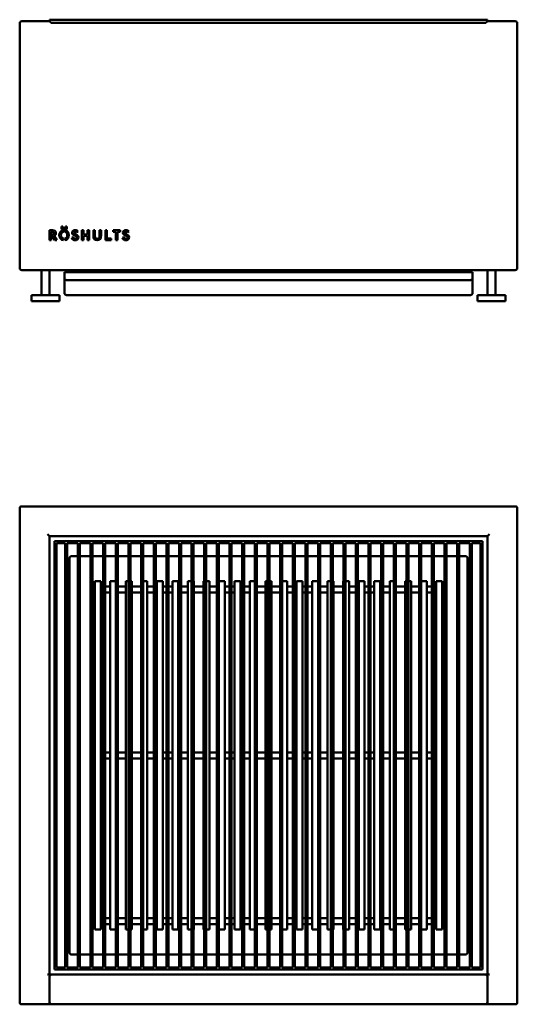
# Model space of a CAD drawing. Header units: millimetres. Extents: x 181 to 3089, y 858 to 2013.
# Tile 2 of 3: x 1650 to 2150, y 1024 to 2013. Entities that reach past the tile are written whole.
import ezdxf

# ---------------------------------------------------------------- set-up
doc = ezdxf.new("R2010")
doc.units = ezdxf.units.MM
doc.header["$LTSCALE"] = 8
doc.layers.add('Visible (ANSI)', color=7, linetype='Continuous', lineweight=50)

msp = doc.modelspace()

# ---------------------------------------------------------------- linework, layer by layer
at = {"layer": 'Visible (ANSI)'}
for p, q in [((1650.36, 2009.44), (1650.36, 1763.44)), ((1680.36, 2011.44), (1652.36, 2011.44)), ((1680.36, 2012.94), (1682.36, 2012.94)), ((1680.36, 2012.94), (1680.36, 2011.44)), ((1682.36, 2012.94), (2118.36, 2012.94)), ((2118.36, 2009.88), (1682.36, 2009.88)), ((2118.36, 2012.94), (2120.36, 2012.94)), ((2120.36, 2011.44), (2120.36, 2012.94)), ((2148.36, 2011.44), (2120.36, 2011.44)), ((2150.36, 1763.44), (2150.36, 2009.44)), ((1680.36, 1791.44), (1680.36, 1801.55)), ((1680.36, 1801.55), (1683.49, 1801.55)), ((1683.49, 1799.99), (1681.99, 1799.99)), ((1681.99, 1799.99), (1681.99, 1791.44)), ((1692.24, 1802.59), (1692.24, 1805.32)), ((1692.24, 1805.32), (1693.72, 1805.32)), ((1697.75, 1802.59), (1692.24, 1802.59)), ((1693.72, 1805.32), (1693.72, 1803.92)), ((1693.72, 1803.92), (1696.27, 1803.92)), ((1694.37, 1801.62), (1694.37, 1800.03)), ((1695.62, 1800.03), (1695.62, 1801.62)), ((1696.27, 1803.92), (1696.27, 1805.32)), ((1696.27, 1805.32), (1697.75, 1805.32)), ((1697.75, 1805.32), (1697.75, 1802.59)), ((1708.85, 1800.28), (1707.7, 1799.24)), ((1712.93, 1791.58), (1712.93, 1801.52)), ((1712.93, 1801.52), (1714.56, 1801.52)), ((1714.56, 1801.52), (1714.56, 1797.33)), ((1718.54, 1797.33), (1718.54, 1801.52)), ((1718.54, 1801.52), (1720.17, 1801.52)), ((1720.17, 1801.52), (1720.17, 1791.58)), ((1724.4, 1796.05), (1724.4, 1801.52)), ((1724.4, 1801.52), (1726.03, 1801.52)), ((1726.03, 1801.52), (1726.03, 1795.38)), ((1730.57, 1795.37), (1730.57, 1801.52)), ((1730.57, 1801.52), (1732.21, 1801.52)), ((1732.21, 1801.52), (1732.21, 1796.06)), ((1736.43, 1791.58), (1736.43, 1801.52)), ((1736.43, 1801.52), (1738.06, 1801.52)), ((1738.06, 1801.52), (1738.06, 1793.14)), ((1744.18, 1799.95), (1744.18, 1801.52)), ((1744.18, 1801.52), (1751.21, 1801.52)), ((1746.88, 1799.95), (1744.18, 1799.95)), ((1746.88, 1791.58), (1746.88, 1799.95)), ((1751.21, 1799.95), (1748.51, 1799.95)), ((1748.51, 1799.95), (1748.51, 1791.58)), ((1751.21, 1801.52), (1751.21, 1799.95)), ((1759.91, 1800.28), (1758.76, 1799.24)), ((1681.99, 1791.44), (1680.36, 1791.44)), ((1683.12, 1795.79), (1683.12, 1797.24)), ((1683.12, 1797.24), (1683.49, 1797.24)), ((1685.69, 1791.44), (1683.12, 1795.79)), ((1684.9, 1796.01), (1687.59, 1791.44)), ((1687.59, 1791.44), (1685.69, 1791.44)), ((1694.37, 1793.06), (1694.37, 1791.47)), ((1695.62, 1791.47), (1695.62, 1793.06)), ((1702.66, 1793.79), (1704.03, 1794.59)), ((1714.56, 1791.58), (1712.93, 1791.58)), ((1714.56, 1797.33), (1718.54, 1797.33)), ((1718.54, 1795.77), (1714.56, 1795.77)), ((1714.56, 1795.77), (1714.56, 1791.58)), ((1718.54, 1791.58), (1718.54, 1795.77)), ((1720.17, 1791.58), (1718.54, 1791.58)), ((1742.2, 1791.58), (1736.43, 1791.58)), ((1738.06, 1793.14), (1742.2, 1793.14)), ((1742.2, 1793.14), (1742.2, 1791.58)), ((1748.51, 1791.58), (1746.88, 1791.58)), ((1753.72, 1793.79), (1755.09, 1794.59)), ((1652.36, 1761.44), (2148.36, 1761.44)), ((1672.36, 1736.44), (1672.36, 1761.44)), ((1680.36, 1736.44), (1680.36, 1761.44)), ((1709.04, 1759.44), (1709.04, 1761.44)), ((2091.68, 1761.44), (2091.68, 1759.44)), ((2120.36, 1736.44), (2120.36, 1761.44)), ((2128.36, 1736.44), (2128.36, 1761.44)), ((2105.36, 1759.44), (1695.36, 1759.44)), ((1695.36, 1759.44), (1695.36, 1753.44)), ((1695.36, 1753.44), (1695.36, 1738.44)), ((1697.36, 1751.44), (2103.36, 1751.44)), ((2105.36, 1753.44), (2105.36, 1759.44)), ((2105.36, 1738.44), (2105.36, 1753.44)), ((1690.36, 1736.44), (1662.36, 1736.44)), ((1662.36, 1730.44), (1662.36, 1736.44)), ((1690.36, 1730.44), (1662.36, 1730.44)), ((1690.36, 1730.44), (1690.36, 1736.44)), ((1697.36, 1736.44), (2103.36, 1736.44)), ((2138.36, 1736.44), (2110.36, 1736.44)), ((2110.36, 1730.44), (2110.36, 1736.44)), ((2138.36, 1730.44), (2110.36, 1730.44)), ((2138.36, 1730.44), (2138.36, 1736.44)), ((2148.36, 1524.17), (1652.36, 1524.17)), ((1650.36, 1522.17), (1650.36, 1026.17)), ((2150.36, 1026.17), (2150.36, 1522.17)), ((1678.36, 1496.17), (1680.36, 1494.17)), ((1680.36, 1054.17), (1680.36, 1494.17)), ((1680.36, 1494.17), (2120.36, 1494.17)), ((2120.36, 1494.17), (2122.36, 1496.17)), ((2120.36, 1494.17), (2120.36, 1054.17)), ((2115.36, 1489.17), (1685.36, 1489.17)), ((1685.36, 1489.17), (1685.36, 1059.17)), ((1687.36, 1487.17), (1696.16, 1487.17)), ((1687.36, 1061.17), (1687.36, 1487.17)), ((1696.16, 1061.17), (1696.16, 1487.17)), ((1698.16, 1487.17), (1698.16, 1061.17)), ((1698.16, 1487.17), (1708.86, 1487.17)), ((1708.86, 1061.17), (1708.86, 1487.17)), ((1710.86, 1487.17), (1710.86, 1061.17)), ((1710.86, 1487.17), (1721.56, 1487.17)), ((1721.56, 1061.17), (1721.56, 1487.17)), ((1723.56, 1487.17), (1723.56, 1061.17)), ((1723.56, 1487.17), (1734.26, 1487.17)), ((1734.26, 1061.17), (1734.26, 1487.17)), ((1736.26, 1487.17), (1736.26, 1061.17)), ((1736.26, 1487.17), (1746.96, 1487.17)), ((1746.96, 1061.17), (1746.96, 1487.17)), ((1748.96, 1487.17), (1748.96, 1061.17)), ((1748.96, 1487.17), (1759.66, 1487.17)), ((1759.66, 1061.17), (1759.66, 1487.17)), ((1761.66, 1487.17), (1761.66, 1061.17)), ((1761.66, 1487.17), (1772.36, 1487.17)), ((1772.36, 1061.17), (1772.36, 1487.17)), ((1774.36, 1487.17), (1774.36, 1061.17)), ((1774.36, 1487.17), (1785.06, 1487.17)), ((1785.06, 1061.17), (1785.06, 1487.17)), ((1787.06, 1487.17), (1787.06, 1061.17)), ((1787.06, 1487.17), (1797.76, 1487.17)), ((1797.76, 1061.17), (1797.76, 1487.17)), ((1799.76, 1487.17), (1799.76, 1061.17)), ((1799.76, 1487.17), (1810.46, 1487.17)), ((1810.46, 1061.17), (1810.46, 1487.17)), ((1812.46, 1487.17), (1812.46, 1061.17)), ((1812.46, 1487.17), (1823.16, 1487.17)), ((1823.16, 1061.17), (1823.16, 1487.17)), ((1825.16, 1487.17), (1825.16, 1061.17)), ((1825.16, 1487.17), (1835.86, 1487.17)), ((1835.86, 1061.17), (1835.86, 1487.17)), ((1837.86, 1487.17), (1837.86, 1061.17)), ((1837.86, 1487.17), (1848.56, 1487.17)), ((1848.56, 1061.17), (1848.56, 1487.17)), ((1850.56, 1487.17), (1850.56, 1061.17)), ((1850.56, 1487.17), (1861.26, 1487.17)), ((1861.26, 1061.17), (1861.26, 1487.17)), ((1863.26, 1487.17), (1863.26, 1061.17)), ((1863.26, 1487.17), (1873.96, 1487.17)), ((1873.96, 1061.17), (1873.96, 1487.17)), ((1875.96, 1487.17), (1875.96, 1061.17)), ((1875.96, 1487.17), (1886.66, 1487.17)), ((1886.66, 1061.17), (1886.66, 1487.17)), ((1888.66, 1487.17), (1888.66, 1061.17)), ((1888.66, 1487.17), (1899.36, 1487.17)), ((1899.36, 1061.17), (1899.36, 1487.17)), ((1901.36, 1487.17), (1912.06, 1487.17)), ((1901.36, 1487.17), (1901.36, 1061.17)), ((1912.06, 1061.17), (1912.06, 1487.17)), ((1914.06, 1487.17), (1914.06, 1061.17)), ((1914.06, 1487.17), (1924.76, 1487.17)), ((1924.76, 1061.17), (1924.76, 1487.17)), ((1926.76, 1487.17), (1926.76, 1061.17)), ((1926.76, 1487.17), (1937.46, 1487.17)), ((1937.46, 1061.17), (1937.46, 1487.17)), ((1939.46, 1487.17), (1939.46, 1061.17)), ((1939.46, 1487.17), (1950.16, 1487.17)), ((1950.16, 1061.17), (1950.16, 1487.17)), ((1952.16, 1487.17), (1952.16, 1061.17)), ((1952.16, 1487.17), (1962.86, 1487.17)), ((1962.86, 1061.17), (1962.86, 1487.17)), ((1964.86, 1487.17), (1964.86, 1061.17)), ((1964.86, 1487.17), (1975.56, 1487.17)), ((1975.56, 1061.17), (1975.56, 1487.17)), ((1977.56, 1487.17), (1977.56, 1061.17)), ((1977.56, 1487.17), (1988.26, 1487.17)), ((1988.26, 1061.17), (1988.26, 1487.17)), ((1990.26, 1487.17), (1990.26, 1061.17)), ((1990.26, 1487.17), (2000.96, 1487.17)), ((2000.96, 1061.17), (2000.96, 1487.17)), ((2002.96, 1487.17), (2002.96, 1061.17)), ((2002.96, 1487.17), (2013.66, 1487.17)), ((2013.66, 1061.17), (2013.66, 1487.17)), ((2015.66, 1487.17), (2015.66, 1061.17)), ((2015.66, 1487.17), (2026.36, 1487.17)), ((2026.36, 1061.17), (2026.36, 1487.17)), ((2028.36, 1487.17), (2028.36, 1061.17)), ((2028.36, 1487.17), (2039.06, 1487.17)), ((2039.06, 1061.17), (2039.06, 1487.17)), ((2041.06, 1487.17), (2041.06, 1061.17)), ((2041.06, 1487.17), (2051.76, 1487.17)), ((2051.76, 1061.17), (2051.76, 1487.17)), ((2053.76, 1487.17), (2053.76, 1061.17)), ((2053.76, 1487.17), (2064.46, 1487.17)), ((2064.46, 1061.17), (2064.46, 1487.17)), ((2066.46, 1487.17), (2066.46, 1061.17)), ((2066.46, 1487.17), (2077.16, 1487.17)), ((2077.16, 1061.17), (2077.16, 1487.17)), ((2079.16, 1487.17), (2079.16, 1061.17)), ((2079.16, 1487.17), (2089.86, 1487.17)), ((2089.86, 1061.17), (2089.86, 1487.17)), ((2091.86, 1487.17), (2091.86, 1061.17)), ((2091.86, 1487.17), (2102.56, 1487.17)), ((2102.56, 1061.17), (2102.56, 1487.17)), ((2104.56, 1487.17), (2104.56, 1061.17)), ((2104.56, 1487.17), (2113.36, 1487.17)), ((2113.36, 1487.17), (2113.36, 1061.17)), ((2115.36, 1059.17), (2115.36, 1489.17)), ((1702.36, 1474.17), (1708.86, 1474.17)), ((1710.86, 1474.17), (1721.56, 1474.17)), ((1723.56, 1474.17), (1734.26, 1474.17)), ((1736.26, 1474.17), (1746.96, 1474.17)), ((1748.96, 1474.17), (1759.66, 1474.17)), ((1761.66, 1474.17), (1772.36, 1474.17)), ((1774.36, 1474.17), (1785.06, 1474.17)), ((1787.06, 1474.17), (1797.76, 1474.17)), ((1799.76, 1474.17), (1810.46, 1474.17)), ((1812.46, 1474.17), (1823.16, 1474.17)), ((1825.16, 1474.17), (1835.86, 1474.17)), ((1837.86, 1474.17), (1848.56, 1474.17)), ((1850.56, 1474.17), (1861.26, 1474.17)), ((1863.26, 1474.17), (1873.96, 1474.17)), ((1875.96, 1474.17), (1886.66, 1474.17)), ((1888.66, 1474.17), (1899.36, 1474.17)), ((1901.36, 1474.17), (1912.06, 1474.17)), ((1914.06, 1474.17), (1924.76, 1474.17)), ((1926.76, 1474.17), (1937.46, 1474.17)), ((1939.46, 1474.17), (1950.16, 1474.17)), ((1952.16, 1474.17), (1962.86, 1474.17)), ((1964.86, 1474.17), (1975.56, 1474.17)), ((1977.56, 1474.17), (1988.26, 1474.17)), ((1990.26, 1474.17), (2000.96, 1474.17)), ((2002.96, 1474.17), (2013.66, 1474.17)), ((2015.66, 1474.17), (2026.36, 1474.17)), ((2028.36, 1474.17), (2039.06, 1474.17)), ((2041.06, 1474.17), (2051.76, 1474.17)), ((2053.76, 1474.17), (2064.46, 1474.17)), ((2066.46, 1474.17), (2077.16, 1474.17)), ((2079.16, 1474.17), (2089.86, 1474.17)), ((2091.86, 1474.17), (2098.36, 1474.17)), ((1700.36, 1076.17), (1700.36, 1472.17)), ((2100.36, 1472.17), (2100.36, 1076.17)), ((1725.36, 1443.67), (1725.36, 1437.67)), ((1725.76, 1443.67), (1725.36, 1443.67)), ((1731.76, 1449.17), (1725.76, 1449.17)), ((1725.76, 1449.17), (1725.76, 1099.17)), ((1731.76, 1449.17), (1731.76, 1099.17)), ((1734.26, 1443.67), (1731.76, 1443.67)), ((1741.36, 1443.67), (1736.26, 1443.67)), ((1746.96, 1449.17), (1741.36, 1449.17)), ((1741.36, 1449.17), (1741.36, 1099.17)), ((1756.96, 1443.67), (1748.96, 1443.67)), ((1759.66, 1449.17), (1756.96, 1449.17)), ((1756.96, 1449.17), (1756.96, 1099.17)), ((1762.96, 1449.17), (1761.66, 1449.17)), ((1762.96, 1449.17), (1762.96, 1099.17)), ((1772.36, 1443.67), (1762.96, 1443.67)), ((1778.56, 1449.17), (1774.36, 1449.17)), ((1778.56, 1449.17), (1778.56, 1099.17)), ((1785.06, 1443.67), (1778.56, 1443.67)), ((1788.16, 1443.67), (1787.06, 1443.67)), ((1794.16, 1449.17), (1788.16, 1449.17)), ((1788.16, 1449.17), (1788.16, 1099.17)), ((1794.16, 1449.17), (1794.16, 1099.17)), ((1797.76, 1443.67), (1794.16, 1443.67)), ((1803.76, 1443.67), (1799.76, 1443.67)), ((1809.76, 1449.17), (1803.76, 1449.17)), ((1803.76, 1449.17), (1803.76, 1099.17)), ((1809.76, 1449.17), (1809.76, 1099.17)), ((1810.46, 1443.67), (1809.76, 1443.67)), ((1819.36, 1443.67), (1812.46, 1443.67)), ((1823.16, 1449.17), (1819.36, 1449.17)), ((1819.36, 1449.17), (1819.36, 1099.17)), ((1825.36, 1449.17), (1825.16, 1449.17)), ((1825.36, 1449.17), (1825.36, 1099.17)), ((1834.96, 1443.67), (1825.36, 1443.67)), ((1835.86, 1449.17), (1834.96, 1449.17)), ((1834.96, 1449.17), (1834.96, 1099.17)), ((1840.96, 1449.17), (1837.86, 1449.17)), ((1840.96, 1449.17), (1840.96, 1099.17)), ((1848.56, 1443.67), (1840.96, 1443.67)), ((1856.56, 1449.17), (1850.56, 1449.17)), ((1856.56, 1449.17), (1856.56, 1099.17)), ((1861.26, 1443.67), (1856.56, 1443.67)), ((1866.16, 1443.67), (1863.26, 1443.67)), ((1872.16, 1449.17), (1866.16, 1449.17)), ((1866.16, 1449.17), (1866.16, 1099.17)), ((1872.16, 1449.17), (1872.16, 1099.17)), ((1873.96, 1443.67), (1872.16, 1443.67)), ((1881.76, 1443.67), (1875.96, 1443.67)), ((1886.66, 1449.17), (1881.76, 1449.17)), ((1881.76, 1449.17), (1881.76, 1099.17)), ((1897.36, 1443.67), (1888.66, 1443.67)), ((1899.36, 1449.17), (1897.36, 1449.17)), ((1897.36, 1449.17), (1897.36, 1099.17)), ((1903.36, 1449.17), (1901.36, 1449.17)), ((1903.36, 1449.17), (1903.36, 1099.17)), ((1912.06, 1443.67), (1903.36, 1443.67)), ((1918.96, 1449.17), (1914.06, 1449.17)), ((1918.96, 1449.17), (1918.96, 1099.17)), ((1924.76, 1443.67), (1918.96, 1443.67)), ((1928.56, 1443.67), (1926.76, 1443.67)), ((1934.56, 1449.17), (1928.56, 1449.17)), ((1928.56, 1449.17), (1928.56, 1099.17)), ((1934.56, 1449.17), (1934.56, 1099.17)), ((1937.46, 1443.67), (1934.56, 1443.67)), ((1944.16, 1443.67), (1939.46, 1443.67)), ((1950.16, 1449.17), (1944.16, 1449.17)), ((1944.16, 1449.17), (1944.16, 1099.17)), ((1959.76, 1443.67), (1952.16, 1443.67)), ((1962.86, 1449.17), (1959.76, 1449.17)), ((1959.76, 1449.17), (1959.76, 1099.17)), ((1965.76, 1449.17), (1964.86, 1449.17)), ((1965.76, 1449.17), (1965.76, 1099.17)), ((1975.36, 1443.67), (1965.76, 1443.67)), ((1975.56, 1449.17), (1975.36, 1449.17)), ((1975.36, 1449.17), (1975.36, 1099.17)), ((1981.36, 1449.17), (1977.56, 1449.17)), ((1981.36, 1449.17), (1981.36, 1099.17)), ((1988.26, 1443.67), (1981.36, 1443.67)), ((1990.96, 1443.67), (1990.26, 1443.67)), ((1996.96, 1449.17), (1990.96, 1449.17)), ((1990.96, 1449.17), (1990.96, 1099.17)), ((1996.96, 1449.17), (1996.96, 1099.17)), ((2000.96, 1443.67), (1996.96, 1443.67)), ((2006.56, 1443.67), (2002.96, 1443.67)), ((2012.56, 1449.17), (2006.56, 1449.17)), ((2006.56, 1449.17), (2006.56, 1099.17)), ((2012.56, 1449.17), (2012.56, 1099.17)), ((2013.66, 1443.67), (2012.56, 1443.67)), ((2022.16, 1443.67), (2015.66, 1443.67)), ((2026.36, 1449.17), (2022.16, 1449.17)), ((2022.16, 1449.17), (2022.16, 1099.17)), ((2037.76, 1443.67), (2028.36, 1443.67)), ((2039.06, 1449.17), (2037.76, 1449.17)), ((2037.76, 1449.17), (2037.76, 1099.17)), ((2043.76, 1449.17), (2041.06, 1449.17)), ((2043.76, 1449.17), (2043.76, 1099.17)), ((2051.76, 1443.67), (2043.76, 1443.67)), ((2059.36, 1449.17), (2053.76, 1449.17)), ((2059.36, 1449.17), (2059.36, 1099.17)), ((2064.46, 1443.67), (2059.36, 1443.67)), ((2068.96, 1443.67), (2066.46, 1443.67)), ((2074.96, 1449.17), (2068.96, 1449.17)), ((2068.96, 1449.17), (2068.96, 1099.17)), ((2074.96, 1449.17), (2074.96, 1099.17)), ((2075.36, 1443.67), (2074.96, 1443.67)), ((2075.36, 1437.67), (2075.36, 1443.67)), ((1725.76, 1437.67), (1725.36, 1437.67)), ((1734.26, 1437.67), (1731.76, 1437.67)), ((1741.36, 1437.67), (1736.26, 1437.67)), ((1756.96, 1437.67), (1748.96, 1437.67)), ((1772.36, 1437.67), (1762.96, 1437.67)), ((1785.06, 1437.67), (1778.56, 1437.67)), ((1788.16, 1437.67), (1787.06, 1437.67)), ((1797.76, 1437.67), (1794.16, 1437.67)), ((1803.76, 1437.67), (1799.76, 1437.67)), ((1810.46, 1437.67), (1809.76, 1437.67)), ((1819.36, 1437.67), (1812.46, 1437.67)), ((1834.96, 1437.67), (1825.36, 1437.67)), ((1848.56, 1437.67), (1840.96, 1437.67)), ((1861.26, 1437.67), (1856.56, 1437.67)), ((1866.16, 1437.67), (1863.26, 1437.67)), ((1873.96, 1437.67), (1872.16, 1437.67)), ((1881.76, 1437.67), (1875.96, 1437.67)), ((1897.36, 1437.67), (1888.66, 1437.67)), ((1912.06, 1437.67), (1903.36, 1437.67)), ((1924.76, 1437.67), (1918.96, 1437.67)), ((1928.56, 1437.67), (1926.76, 1437.67)), ((1937.46, 1437.67), (1934.56, 1437.67)), ((1944.16, 1437.67), (1939.46, 1437.67)), ((1959.76, 1437.67), (1952.16, 1437.67)), ((1975.36, 1437.67), (1965.76, 1437.67)), ((1988.26, 1437.67), (1981.36, 1437.67)), ((1990.96, 1437.67), (1990.26, 1437.67)), ((2000.96, 1437.67), (1996.96, 1437.67)), ((2006.56, 1437.67), (2002.96, 1437.67)), ((2013.66, 1437.67), (2012.56, 1437.67)), ((2022.16, 1437.67), (2015.66, 1437.67)), ((2037.76, 1437.67), (2028.36, 1437.67)), ((2051.76, 1437.67), (2043.76, 1437.67)), ((2064.46, 1437.67), (2059.36, 1437.67)), ((2068.96, 1437.67), (2066.46, 1437.67)), ((2075.36, 1437.67), (2074.96, 1437.67)), ((1725.36, 1277.17), (1725.36, 1271.17)), ((1725.76, 1277.17), (1725.36, 1277.17)), ((1734.26, 1277.17), (1731.76, 1277.17)), ((1741.36, 1277.17), (1736.26, 1277.17)), ((1756.96, 1277.17), (1748.96, 1277.17)), ((1772.36, 1277.17), (1762.96, 1277.17)), ((1785.06, 1277.17), (1778.56, 1277.17)), ((1788.16, 1277.17), (1787.06, 1277.17)), ((1797.76, 1277.17), (1794.16, 1277.17)), ((1803.76, 1277.17), (1799.76, 1277.17)), ((1810.46, 1277.17), (1809.76, 1277.17)), ((1819.36, 1277.17), (1812.46, 1277.17)), ((1834.96, 1277.17), (1825.36, 1277.17)), ((1848.56, 1277.17), (1840.96, 1277.17)), ((1861.26, 1277.17), (1856.56, 1277.17)), ((1866.16, 1277.17), (1863.26, 1277.17)), ((1873.96, 1277.17), (1872.16, 1277.17)), ((1881.76, 1277.17), (1875.96, 1277.17)), ((1897.36, 1277.17), (1888.66, 1277.17)), ((1912.06, 1277.17), (1903.36, 1277.17)), ((1924.76, 1277.17), (1918.96, 1277.17)), ((1928.56, 1277.17), (1926.76, 1277.17)), ((1937.46, 1277.17), (1934.56, 1277.17)), ((1944.16, 1277.17), (1939.46, 1277.17)), ((1959.76, 1277.17), (1952.16, 1277.17)), ((1975.36, 1277.17), (1965.76, 1277.17)), ((1988.26, 1277.17), (1981.36, 1277.17)), ((1990.96, 1277.17), (1990.26, 1277.17)), ((2000.96, 1277.17), (1996.96, 1277.17)), ((2006.56, 1277.17), (2002.96, 1277.17)), ((2013.66, 1277.17), (2012.56, 1277.17)), ((2022.16, 1277.17), (2015.66, 1277.17)), ((2037.76, 1277.17), (2028.36, 1277.17)), ((2051.76, 1277.17), (2043.76, 1277.17)), ((2064.46, 1277.17), (2059.36, 1277.17)), ((2068.96, 1277.17), (2066.46, 1277.17)), ((2075.36, 1277.17), (2074.96, 1277.17)), ((2075.36, 1271.17), (2075.36, 1277.17)), ((1725.76, 1271.17), (1725.36, 1271.17)), ((1734.26, 1271.17), (1731.76, 1271.17)), ((1741.36, 1271.17), (1736.26, 1271.17)), ((1756.96, 1271.17), (1748.96, 1271.17)), ((1772.36, 1271.17), (1762.96, 1271.17)), ((1785.06, 1271.17), (1778.56, 1271.17)), ((1788.16, 1271.17), (1787.06, 1271.17)), ((1797.76, 1271.17), (1794.16, 1271.17)), ((1803.76, 1271.17), (1799.76, 1271.17)), ((1810.46, 1271.17), (1809.76, 1271.17)), ((1819.36, 1271.17), (1812.46, 1271.17)), ((1834.96, 1271.17), (1825.36, 1271.17)), ((1848.56, 1271.17), (1840.96, 1271.17)), ((1861.26, 1271.17), (1856.56, 1271.17)), ((1866.16, 1271.17), (1863.26, 1271.17)), ((1873.96, 1271.17), (1872.16, 1271.17)), ((1881.76, 1271.17), (1875.96, 1271.17)), ((1897.36, 1271.17), (1888.66, 1271.17)), ((1912.06, 1271.17), (1903.36, 1271.17)), ((1924.76, 1271.17), (1918.96, 1271.17)), ((1928.56, 1271.17), (1926.76, 1271.17)), ((1937.46, 1271.17), (1934.56, 1271.17)), ((1944.16, 1271.17), (1939.46, 1271.17)), ((1959.76, 1271.17), (1952.16, 1271.17)), ((1975.36, 1271.17), (1965.76, 1271.17)), ((1988.26, 1271.17), (1981.36, 1271.17)), ((1990.96, 1271.17), (1990.26, 1271.17)), ((2000.96, 1271.17), (1996.96, 1271.17)), ((2006.56, 1271.17), (2002.96, 1271.17)), ((2013.66, 1271.17), (2012.56, 1271.17)), ((2022.16, 1271.17), (2015.66, 1271.17)), ((2037.76, 1271.17), (2028.36, 1271.17)), ((2051.76, 1271.17), (2043.76, 1271.17)), ((2064.46, 1271.17), (2059.36, 1271.17)), ((2068.96, 1271.17), (2066.46, 1271.17)), ((2075.36, 1271.17), (2074.96, 1271.17)), ((1725.36, 1110.67), (1725.36, 1104.67)), ((1725.76, 1110.67), (1725.36, 1110.67)), ((1734.26, 1110.67), (1731.76, 1110.67)), ((1741.36, 1110.67), (1736.26, 1110.67)), ((1756.96, 1110.67), (1748.96, 1110.67)), ((1772.36, 1110.67), (1762.96, 1110.67)), ((1785.06, 1110.67), (1778.56, 1110.67)), ((1788.16, 1110.67), (1787.06, 1110.67)), ((1797.76, 1110.67), (1794.16, 1110.67)), ((1803.76, 1110.67), (1799.76, 1110.67)), ((1810.46, 1110.67), (1809.76, 1110.67)), ((1819.36, 1110.67), (1812.46, 1110.67)), ((1834.96, 1110.67), (1825.36, 1110.67)), ((1848.56, 1110.67), (1840.96, 1110.67)), ((1861.26, 1110.67), (1856.56, 1110.67)), ((1866.16, 1110.67), (1863.26, 1110.67)), ((1873.96, 1110.67), (1872.16, 1110.67)), ((1881.76, 1110.67), (1875.96, 1110.67)), ((1897.36, 1110.67), (1888.66, 1110.67)), ((1912.06, 1110.67), (1903.36, 1110.67)), ((1924.76, 1110.67), (1918.96, 1110.67)), ((1928.56, 1110.67), (1926.76, 1110.67)), ((1937.46, 1110.67), (1934.56, 1110.67)), ((1944.16, 1110.67), (1939.46, 1110.67)), ((1959.76, 1110.67), (1952.16, 1110.67)), ((1975.36, 1110.67), (1965.76, 1110.67)), ((1988.26, 1110.67), (1981.36, 1110.67)), ((1990.96, 1110.67), (1990.26, 1110.67)), ((2000.96, 1110.67), (1996.96, 1110.67)), ((2006.56, 1110.67), (2002.96, 1110.67)), ((2013.66, 1110.67), (2012.56, 1110.67)), ((2022.16, 1110.67), (2015.66, 1110.67)), ((2037.76, 1110.67), (2028.36, 1110.67)), ((2051.76, 1110.67), (2043.76, 1110.67)), ((2064.46, 1110.67), (2059.36, 1110.67)), ((2068.96, 1110.67), (2066.46, 1110.67)), ((2075.36, 1110.67), (2074.96, 1110.67)), ((2075.36, 1104.67), (2075.36, 1110.67)), ((1725.76, 1104.67), (1725.36, 1104.67)), ((1725.76, 1099.17), (1731.76, 1099.17)), ((1734.26, 1104.67), (1731.76, 1104.67)), ((1741.36, 1104.67), (1736.26, 1104.67)), ((1741.36, 1099.17), (1746.96, 1099.17)), ((1756.96, 1104.67), (1748.96, 1104.67)), ((1756.96, 1099.17), (1759.66, 1099.17)), ((1761.66, 1099.17), (1762.96, 1099.17)), ((1772.36, 1104.67), (1762.96, 1104.67)), ((1774.36, 1099.17), (1778.56, 1099.17)), ((1785.06, 1104.67), (1778.56, 1104.67)), ((1788.16, 1104.67), (1787.06, 1104.67)), ((1788.16, 1099.17), (1794.16, 1099.17)), ((1797.76, 1104.67), (1794.16, 1104.67)), ((1803.76, 1104.67), (1799.76, 1104.67)), ((1803.76, 1099.17), (1809.76, 1099.17)), ((1810.46, 1104.67), (1809.76, 1104.67)), ((1819.36, 1104.67), (1812.46, 1104.67)), ((1819.36, 1099.17), (1823.16, 1099.17)), ((1825.16, 1099.17), (1825.36, 1099.17)), ((1834.96, 1104.67), (1825.36, 1104.67)), ((1834.96, 1099.17), (1835.86, 1099.17)), ((1837.86, 1099.17), (1840.96, 1099.17)), ((1848.56, 1104.67), (1840.96, 1104.67)), ((1850.56, 1099.17), (1856.56, 1099.17)), ((1861.26, 1104.67), (1856.56, 1104.67)), ((1866.16, 1104.67), (1863.26, 1104.67)), ((1866.16, 1099.17), (1872.16, 1099.17)), ((1873.96, 1104.67), (1872.16, 1104.67)), ((1881.76, 1104.67), (1875.96, 1104.67)), ((1881.76, 1099.17), (1886.66, 1099.17)), ((1897.36, 1104.67), (1888.66, 1104.67)), ((1897.36, 1099.17), (1899.36, 1099.17)), ((1901.36, 1099.17), (1903.36, 1099.17)), ((1912.06, 1104.67), (1903.36, 1104.67)), ((1914.06, 1099.17), (1918.96, 1099.17)), ((1924.76, 1104.67), (1918.96, 1104.67)), ((1928.56, 1104.67), (1926.76, 1104.67)), ((1928.56, 1099.17), (1934.56, 1099.17)), ((1937.46, 1104.67), (1934.56, 1104.67)), ((1944.16, 1104.67), (1939.46, 1104.67)), ((1944.16, 1099.17), (1950.16, 1099.17)), ((1959.76, 1104.67), (1952.16, 1104.67)), ((1959.76, 1099.17), (1962.86, 1099.17)), ((1964.86, 1099.17), (1965.76, 1099.17)), ((1975.36, 1104.67), (1965.76, 1104.67)), ((1975.36, 1099.17), (1975.56, 1099.17)), ((1977.56, 1099.17), (1981.36, 1099.17)), ((1988.26, 1104.67), (1981.36, 1104.67)), ((1990.96, 1104.67), (1990.26, 1104.67)), ((1990.96, 1099.17), (1996.96, 1099.17)), ((2000.96, 1104.67), (1996.96, 1104.67)), ((2006.56, 1104.67), (2002.96, 1104.67)), ((2006.56, 1099.17), (2012.56, 1099.17)), ((2013.66, 1104.67), (2012.56, 1104.67)), ((2022.16, 1104.67), (2015.66, 1104.67)), ((2022.16, 1099.17), (2026.36, 1099.17)), ((2037.76, 1104.67), (2028.36, 1104.67)), ((2037.76, 1099.17), (2039.06, 1099.17)), ((2041.06, 1099.17), (2043.76, 1099.17)), ((2051.76, 1104.67), (2043.76, 1104.67)), ((2053.76, 1099.17), (2059.36, 1099.17)), ((2064.46, 1104.67), (2059.36, 1104.67)), ((2068.96, 1104.67), (2066.46, 1104.67)), ((2068.96, 1099.17), (2074.96, 1099.17)), ((2075.36, 1104.67), (2074.96, 1104.67)), ((1708.86, 1074.17), (1702.36, 1074.17)), ((1721.56, 1074.17), (1710.86, 1074.17)), ((1734.26, 1074.17), (1723.56, 1074.17)), ((1746.96, 1074.17), (1736.26, 1074.17)), ((1759.66, 1074.17), (1748.96, 1074.17)), ((1772.36, 1074.17), (1761.66, 1074.17)), ((1785.06, 1074.17), (1774.36, 1074.17)), ((1797.76, 1074.17), (1787.06, 1074.17)), ((1810.46, 1074.17), (1799.76, 1074.17)), ((1823.16, 1074.17), (1812.46, 1074.17)), ((1835.86, 1074.17), (1825.16, 1074.17)), ((1848.56, 1074.17), (1837.86, 1074.17)), ((1861.26, 1074.17), (1850.56, 1074.17)), ((1873.96, 1074.17), (1863.26, 1074.17)), ((1886.66, 1074.17), (1875.96, 1074.17)), ((1899.36, 1074.17), (1888.66, 1074.17)), ((1912.06, 1074.17), (1901.36, 1074.17)), ((1924.76, 1074.17), (1914.06, 1074.17)), ((1937.46, 1074.17), (1926.76, 1074.17)), ((1950.16, 1074.17), (1939.46, 1074.17)), ((1962.86, 1074.17), (1952.16, 1074.17)), ((1975.56, 1074.17), (1964.86, 1074.17)), ((1988.26, 1074.17), (1977.56, 1074.17)), ((2000.96, 1074.17), (1990.26, 1074.17)), ((2013.66, 1074.17), (2002.96, 1074.17)), ((2026.36, 1074.17), (2015.66, 1074.17)), ((2039.06, 1074.17), (2028.36, 1074.17)), ((2051.76, 1074.17), (2041.06, 1074.17)), ((2064.46, 1074.17), (2053.76, 1074.17)), ((2077.16, 1074.17), (2066.46, 1074.17)), ((2089.86, 1074.17), (2079.16, 1074.17)), ((2098.36, 1074.17), (2091.86, 1074.17)), ((1685.36, 1059.17), (2115.36, 1059.17)), ((1696.16, 1061.17), (1687.36, 1061.17)), ((1708.86, 1061.17), (1698.16, 1061.17)), ((1721.56, 1061.17), (1710.86, 1061.17)), ((1734.26, 1061.17), (1723.56, 1061.17)), ((1746.96, 1061.17), (1736.26, 1061.17)), ((1759.66, 1061.17), (1748.96, 1061.17)), ((1772.36, 1061.17), (1761.66, 1061.17)), ((1785.06, 1061.17), (1774.36, 1061.17)), ((1797.76, 1061.17), (1787.06, 1061.17)), ((1810.46, 1061.17), (1799.76, 1061.17)), ((1823.16, 1061.17), (1812.46, 1061.17)), ((1835.86, 1061.17), (1825.16, 1061.17)), ((1848.56, 1061.17), (1837.86, 1061.17)), ((1861.26, 1061.17), (1850.56, 1061.17)), ((1873.96, 1061.17), (1863.26, 1061.17)), ((1886.66, 1061.17), (1875.96, 1061.17)), ((1899.36, 1061.17), (1888.66, 1061.17)), ((1912.06, 1061.17), (1901.36, 1061.17)), ((1924.76, 1061.17), (1914.06, 1061.17)), ((1937.46, 1061.17), (1926.76, 1061.17)), ((1950.16, 1061.17), (1939.46, 1061.17)), ((1962.86, 1061.17), (1952.16, 1061.17)), ((1975.56, 1061.17), (1964.86, 1061.17)), ((1988.26, 1061.17), (1977.56, 1061.17)), ((2000.96, 1061.17), (1990.26, 1061.17)), ((2013.66, 1061.17), (2002.96, 1061.17)), ((2026.36, 1061.17), (2015.66, 1061.17)), ((2039.06, 1061.17), (2028.36, 1061.17)), ((2051.76, 1061.17), (2041.06, 1061.17)), ((2064.46, 1061.17), (2053.76, 1061.17)), ((2077.16, 1061.17), (2066.46, 1061.17)), ((2089.86, 1061.17), (2079.16, 1061.17)), ((2102.56, 1061.17), (2091.86, 1061.17)), ((2113.36, 1061.17), (2104.56, 1061.17)), ((1678.36, 1054.17), (2122.36, 1054.17)), ((1680.36, 1052.07), (1680.36, 1026.22)), ((2118.36, 1054.07), (1682.36, 1054.07)), ((2120.36, 1026.22), (2120.36, 1052.07)), ((1652.36, 1024.17), (2148.36, 1024.17)), ((1682.36, 1024.22), (2118.36, 1024.22))]:
    msp.add_line(p, q, dxfattribs=at)
for centre, start, end in [((1652.36, 2009.44), 90, 180), ((2148.36, 2009.44), 0, 90), ((1652.36, 1763.44), 180, 270), ((2148.36, 1763.44), 270, 0), ((1697.36, 1753.44), 180, 270), ((2103.36, 1753.44), 270, 0), ((1697.36, 1738.44), 180, 270), ((2103.36, 1738.44), 270, 0), ((1652.36, 1522.17), 90, 180), ((2148.36, 1522.17), 0, 90), ((1702.36, 1472.17), 90, 180), ((2098.36, 1472.17), 0, 90), ((1702.36, 1076.17), 180, 270), ((2098.36, 1076.17), 270, 0), ((1682.36, 1052.07), 90, 180), ((2118.36, 1052.07), 0, 90), ((1652.36, 1026.17), 180, 270), ((1682.36, 1026.22), 180, 270), ((2118.36, 1026.22), 270, 0), ((2148.36, 1026.17), 270, 0)]:
    msp.add_arc(centre, 2, start, end, dxfattribs=at)
for points, knots in [([(1682.36, 2009.88), (1682.29, 2009.88), (1682.22, 2009.9), (1682.1, 2009.95), (1682.04, 2009.98), (1681.88, 2010.08), (1681.77, 2010.17), (1681.44, 2010.44), (1681.23, 2010.64), (1680.89, 2010.95), (1680.73, 2011.1), (1680.49, 2011.33), (1680.4, 2011.41), (1680.37, 2011.43), (1680.36, 2011.43), (1680.36, 2011.44)], [2.1533859, 2.1533859, 2.1533859, 2.1533859, 2.1755466, 2.1755466, 2.1977072, 2.1977072, 2.2420286, 2.2420286, 2.3306713, 2.3306713, 2.4092464, 2.4092464, 2.4878215, 2.4878215, 2.5051129, 2.5051129, 2.5051129, 2.5051129]), ([(2120.36, 2011.44), (2120.36, 2011.43), (2120.36, 2011.43), (2120.32, 2011.41), (2120.24, 2011.33), (2120, 2011.1), (2119.84, 2010.95), (2119.49, 2010.64), (2119.28, 2010.44), (2118.95, 2010.17), (2118.85, 2010.08), (2118.68, 2009.98), (2118.62, 2009.95), (2118.5, 2009.9), (2118.44, 2009.88), (2118.36, 2009.88)], [0.3660683, 0.3660683, 0.3660683, 0.3660683, 0.3833597, 0.3833597, 0.4619348, 0.4619348, 0.5405099, 0.5405099, 0.6291526, 0.6291526, 0.6734739, 0.6734739, 0.6956346, 0.6956346, 0.7177953, 0.7177953, 0.7177953, 0.7177953]), ([(1683.49, 1801.55), (1685.36, 1801.55), (1686.79, 1800.44), (1686.79, 1798.59), (1686.79, 1797.39), (1686.2, 1796.41), (1684.9, 1796.01)], [-3, -3, -3, -3, -2, -2, -2, -1, -1, -1, -1]), ([(1683.49, 1797.24), (1684.31, 1797.24), (1685.12, 1797.53), (1685.12, 1798.52), (1685.12, 1799.53), (1684.27, 1799.98), (1683.49, 1799.99)], [-5, -5, -5, -5, -4, -4, -4, -3, -3, -3, -3]), ([(1694.37, 1791.47), (1691.8, 1791.77), (1690.2, 1793.9), (1690.2, 1796.55), (1690.2, 1799.19), (1691.8, 1801.33), (1694.37, 1801.62)], [-2.927133, -2.927133, -2.927133, -2.927133, -2, -2, -2, -1.072867, -1.072867, -1.072867, -1.072867]), ([(1694.37, 1800.03), (1692.88, 1799.74), (1691.86, 1798.37), (1691.86, 1796.55), (1691.86, 1794.72), (1692.88, 1793.36), (1694.37, 1793.06)], [-2.881259, -2.881259, -2.881259, -2.881259, -2, -2, -2, -1.118741, -1.118741, -1.118741, -1.118741]), ([(1705.74, 1796.08), (1704.16, 1796.73), (1703.04, 1797.47), (1703.04, 1798.95), (1703.04, 1800.61), (1704.33, 1801.66), (1706.04, 1801.66), (1707.37, 1801.66), (1708.34, 1801.03), (1708.85, 1800.28)], [-6, -6, -6, -6, -5, -5, -5, -4, -4, -4, -3, -3, -3, -3]), ([(1707.7, 1799.24), (1707.26, 1799.83), (1706.76, 1800.1), (1706.04, 1800.1), (1705.33, 1800.1), (1704.76, 1799.67), (1704.76, 1799.03)], [-2, -2, -2, -2, -1, -1, -1, 0, 0, 0, 0]), ([(1756.8, 1796.08), (1755.22, 1796.73), (1754.1, 1797.47), (1754.1, 1798.95), (1754.1, 1800.61), (1755.39, 1801.66), (1757.1, 1801.66), (1758.43, 1801.66), (1759.4, 1801.03), (1759.91, 1800.28)], [-4, -4, -4, -4, -3, -3, -3, -2, -2, -2, -1, -1, -1, -1]), ([(1758.76, 1799.24), (1758.32, 1799.83), (1757.82, 1800.1), (1757.1, 1800.1), (1756.39, 1800.1), (1755.82, 1799.67), (1755.82, 1799.03), (1755.82, 1798.14), (1756.68, 1797.91), (1757.83, 1797.4)], [-14, -14, -14, -14, -13, -13, -13, -12, -12, -12, -11, -11, -11, -11]), ([(1706.78, 1797.4), (1708.18, 1796.77), (1709.3, 1796.01), (1709.3, 1794.43), (1709.3, 1792.59), (1708, 1791.44), (1706.09, 1791.44), (1704.03, 1791.44), (1702.96, 1792.78), (1702.66, 1793.79)], [-13, -13, -13, -13, -12, -12, -12, -11, -11, -11, -10, -10, -10, -10]), ([(1704.03, 1794.59), (1704.29, 1793.75), (1704.99, 1793), (1706.09, 1793), (1706.92, 1793), (1707.63, 1793.45), (1707.63, 1794.39), (1707.63, 1795.23), (1706.79, 1795.64), (1705.74, 1796.08)], [-9, -9, -9, -9, -8, -8, -8, -7, -7, -7, -6, -6, -6, -6]), ([(1732.21, 1796.06), (1732.21, 1793.2), (1731.14, 1791.44), (1728.3, 1791.44), (1725.46, 1791.44), (1724.4, 1793.18), (1724.4, 1796.05)], [8, 8, 8, 8, 9, 9, 9, 10, 10, 10, 10]), ([(1726.03, 1795.38), (1726.03, 1793.86), (1726.88, 1793), (1728.3, 1793), (1729.72, 1793), (1730.57, 1793.88), (1730.57, 1795.37)], [3, 3, 3, 3, 4, 4, 4, 5, 5, 5, 5]), ([(1757.83, 1797.4), (1759.24, 1796.77), (1760.36, 1796.01), (1760.36, 1794.43), (1760.36, 1792.59), (1759.06, 1791.44), (1757.15, 1791.44), (1755.09, 1791.44), (1754.02, 1792.78), (1753.72, 1793.79)], [-11, -11, -11, -11, -10, -10, -10, -9, -9, -9, -8, -8, -8, -8]), ([(1755.09, 1794.59), (1755.35, 1793.75), (1756.05, 1793), (1757.15, 1793), (1757.98, 1793), (1758.69, 1793.45), (1758.69, 1794.39), (1758.69, 1795.23), (1757.85, 1795.64), (1756.8, 1796.08)], [-7, -7, -7, -7, -6, -6, -6, -5, -5, -5, -4, -4, -4, -4])]:
    msp.add_open_spline(points, degree=3, knots=knots, dxfattribs=at)
for points in [[(1695.62, 1801.62), (1698.2, 1801.33), (1699.79, 1799.19), (1699.79, 1796.55)], [(1698.13, 1796.55), (1698.13, 1798.37), (1697.11, 1799.74), (1695.62, 1800.03)], [(1695.62, 1793.06), (1697.11, 1793.36), (1698.13, 1794.72), (1698.13, 1796.55)], [(1699.79, 1796.55), (1699.79, 1793.9), (1698.2, 1791.77), (1695.62, 1791.47)], [(1704.76, 1799.03), (1704.76, 1798.14), (1705.63, 1797.91), (1706.78, 1797.4)]]:
    msp.add_open_spline(points, degree=3, dxfattribs=at)

doc.saveas('drawing.dxf')
